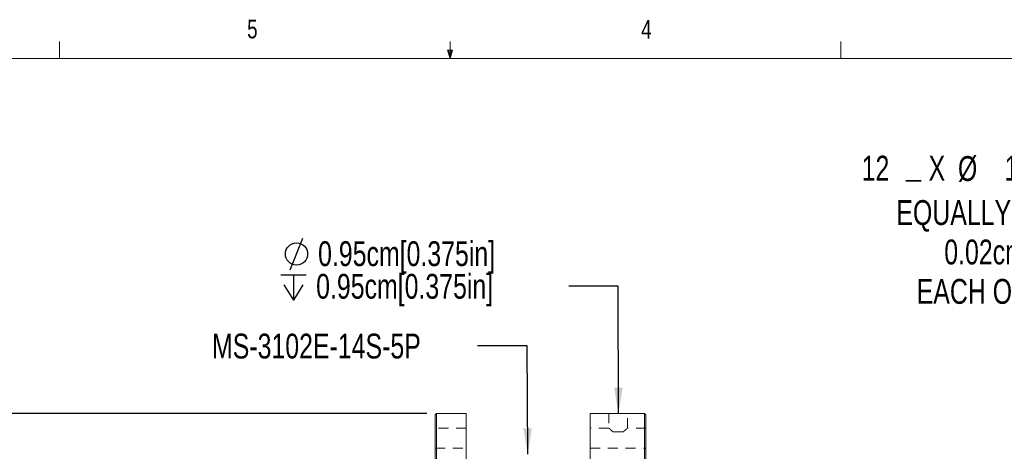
# Model space of a CAD drawing. Header units: millimetres. Extents: x 1.1 to 42.1, y 0.5 to 27.5.
# Tile 8 of 9: x 16.1 to 28.7, y 22 to 27.5. Entities that reach past the tile are written whole.
import ezdxf

# ---------------------------------------------------------------- set-up
doc = ezdxf.new("R2010")
doc.units = ezdxf.units.MM
doc.linetypes.add('HIDDEN', pattern=[0.1905, 0.127, -0.0635])
doc.layers.add('FORMAT', color=7, linetype='Continuous')
doc.styles.add('SLDTEXTSTYLE5', font='TXT', dxfattribs={"width": 0.75})
doc.dimstyles.new('SLDDIMSTYLE1', dxfattribs={"dimtxt": 0.3175, "dimasz": 0.3302, "dimexe": 0, "dimexo": 0.0625, "dimgap": 0.079375, "dimtad": 0, "dimtih": 1, "dimtoh": 1, "dimdec": 4, "dimlfac": 4, "dimrnd": 1e-09, "dimzin": 12, "dimdsep": 46, "dimtxsty": 'SLDTEXTSTYLE5', "dimsah": 1, "dimcen": 0, "dimadec": 0, "dimazin": 3, "dimtfac": 1, "dimtofl": 0, "dimtmove": 0, "dimatfit": 3, "dimfxl": 1, "dimfrac": 2, "dimtolj": 1, "dimtzin": 12, "dimarcsym": 0})
doc.dimstyles.new('SLDDIMSTYLE10', dxfattribs={"dimtxt": 0.18, "dimasz": 0.3302, "dimexe": 0, "dimexo": 0.0625, "dimgap": 0, "dimtad": 0, "dimtih": 1, "dimtoh": 1, "dimdec": 0, "dimrnd": 1e-09, "dimzin": 0, "dimdsep": 46, "dimtxsty": 'Standard', "dimsah": 1, "dimcen": 0.09, "dimadec": 0, "dimazin": 0, "dimtfac": 0.3302, "dimtdec": 0, "dimtofl": 0, "dimtmove": 0, "dimatfit": 3, "dimfxl": 1, "dimfrac": 2, "dimtolj": 1, "dimtzin": 0, "dimarcsym": 0})
doc.dimstyles.new('SLDDIMSTYLE3', dxfattribs={"dimtxt": 0.3175, "dimasz": 0.3302, "dimexe": 0, "dimexo": 0.0625, "dimgap": 0.079375, "dimtad": 0, "dimtih": 1, "dimtoh": 1, "dimlfac": 4, "dimrnd": 1e-09, "dimzin": 12, "dimdsep": 46, "dimtxsty": 'SLDTEXTSTYLE5', "dimsah": 1, "dimcen": 0.09, "dimadec": 0, "dimazin": 3, "dimtfac": 1, "dimtofl": 0, "dimtmove": 0, "dimatfit": 3, "dimfxl": 1, "dimfrac": 2, "dimtolj": 1, "dimtzin": 12, "dimarcsym": 0})

# ---------------------------------------------------------------- blocks, each defined once
blk = doc.blocks.new('_D_5')
at = {"layer": 'FORMAT'}
for p, q in [((21.294, 22.494), (15.621, 22.494)), ((15.938, 22.494), (15.938, 21.509)), ((15.239, 21.034), (15.143, 21.034)), ((15.143, 21.034), (15.143, 20.53)), ((16.638, 21.034), (16.734, 21.034)), ((16.734, 21.034), (16.734, 20.53)), ((15.143, 20.53), (15.239, 20.53)), ((15.938, 15.509), (15.938, 20.465)), ((16.734, 20.53), (16.638, 20.53)), ((21.294, 15.509), (15.621, 15.509))]:
    blk.add_line(p, q, dxfattribs=at)
for points in [[(15.938, 22.494), (15.888, 22.164), (15.989, 22.164)], [(15.938, 15.509), (15.989, 15.839), (15.888, 15.839)]]:
    blk.add_solid(points, dxfattribs=at)
at = {"layer": 'FORMAT', "char_height": 0.3175, "attachment_point": 1, "style": 'SLDTEXTSTYLE5'}
for s, insert in [('%%c', (14.836, 21.507)), ('27.94cm', (15.315, 21.507)), ('11.00in', (15.239, 20.939))]:
    blk.add_mtext(s, dxfattribs=dict(at, insert=insert))
blk = doc.blocks.new('SW_SYMBOL_HOLE_DIAM')
at = {"layer": 'FORMAT', "color": 0}
blk.add_line((30, 0), (70, 100), dxfattribs=at)
blk.add_circle((50, 50), 35, dxfattribs=at)
blk = doc.blocks.new('SW_SYMBOL_HOLE_DEPTH')
at = {"layer": 'FORMAT', "color": 0}
for p, q in [((0, 87.5), (80, 87.5)), ((40, 87.5), (40, 7.5)), ((10, 55.5), (40, 7.5)), ((70, 55.5), (40, 7.5))]:
    blk.add_line(p, q, dxfattribs=at)
blk = doc.blocks.new('SW_NOTE_7')
at = {"layer": 'FORMAT', "color": 0, "xscale": 0.0040555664, "yscale": 0.0040555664, "zscale": 0.0040555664}
for name, p in [('SW_SYMBOL_HOLE_DIAM', (-3.687, 0.207)), ('SW_SYMBOL_HOLE_DEPTH', (-3.687, -0.21))]:
    blk.add_blockref(name, p, dxfattribs=at)
at = {"layer": 'FORMAT', "color": 0, "char_height": 0.3175, "attachment_point": 1, "style": 'SLDTEXTSTYLE5'}
for insert in [(-3.208, 0.572), (-3.233, 0.155)]:
    blk.add_mtext('0.95cm[0.375in]', dxfattribs=dict(at, insert=insert))
blk = doc.blocks.new('_D_14')
at = {"layer": 'FORMAT'}
for p, q in [((30.375, 25.883), (30.278, 25.883)), ((30.278, 25.883), (30.278, 25.379)), ((31.539, 25.883), (31.635, 25.883)), ((31.635, 25.883), (31.635, 25.379)), ((27.525, 25.467), (27.428, 25.467)), ((27.428, 25.467), (27.525, 25.467)), ((27.525, 25.467), (27.622, 25.467)), ((27.622, 25.467), (27.525, 25.467)), ((30.278, 25.379), (30.375, 25.379)), ((31.635, 25.379), (31.539, 25.379)), ((34.34, 24.939), (32.409, 24.939)), ((35.683, 22.291), (34.34, 24.939))]:
    blk.add_line(p, q, dxfattribs=at)
blk.add_solid([(35.683, 22.291), (35.579, 22.609), (35.489, 22.563)], dxfattribs=at)
at = {"layer": 'FORMAT', "attachment_point": 1, "style": 'SLDTEXTSTYLE5'}
for s, insert, char_height in [('12', (26.862, 25.788), 0.3175), ('X', (27.718, 25.788), 0.318), ('%%c', (28.094, 25.783), 0.3175), ('1.03cm', (28.691, 25.788), 0.3175), ('0.41in', (30.375, 25.788), 0.3175), ('THRU', (31.851, 25.788), 0.3175), ('EQUALLY SPACED WITHIN', (27.306, 25.22), 0.3175), ('0.02cm [0.01in] OF', (27.919, 24.716), 0.3175), ('EACH OTHER ON B.C.2', (27.566, 24.212), 0.3175)]:
    blk.add_mtext(s, dxfattribs=dict(at, insert=insert, char_height=char_height))

msp = doc.modelspace()

# ---------------------------------------------------------------- linework, layer by layer
at = {"color": 7, "linetype": 'Continuous', "lineweight": 0}
for p, q in [((16.591919, 27.030866), (16.591919, 27.246256)), ((21.592544, 27.030866), (21.592544, 27.246256)), ((26.593169, 27.030866), (26.593169, 27.246256)), ((21.592544, 27.030866), (21.558886, 27.137374)), ((21.624434, 27.137374), (21.558886, 27.137374)), ((21.574666, 27.137374), (21.592544, 27.030866)), ((21.592544, 27.030866), (21.624434, 27.137374)), ((21.605012, 27.137374), (21.592544, 27.030866)), ((1.590679, 27.030866), (41.595679, 27.030866))]:
    msp.add_line(p, q, dxfattribs=at)
at = {"color": 7, "linetype": 'Continuous', "lineweight": 15}
for p, q in [((21.420517, 22.493873), (21.401467, 22.474823)), ((21.401467, 19.001373), (21.401467, 22.474823)), ((21.798342, 22.493873), (21.420517, 22.493873)), ((21.420517, 22.493873), (21.420517, 19.001373)), ((21.798342, 22.493873), (21.798342, 15.508873)), ((23.625599, 22.493873), (23.385842, 22.493873)), ((23.385842, 22.493873), (23.385842, 15.508873)), ((24.081167, 22.493873), (23.863579, 22.493873)), ((24.100217, 22.474823), (24.081167, 22.493873)), ((24.081167, 15.508873), (24.081167, 22.493873)), ((24.100217, 22.474823), (24.100217, 15.527923))]:
    msp.add_line(p, q, dxfattribs=at)
at = {"color": 7, "linetype": 'HIDDEN', "lineweight": 0}
for p, q in [((23.625554, 22.493873), (23.625554, 22.305224)), ((23.863679, 22.305224), (23.863679, 22.493873)), ((21.401467, 22.047468), (21.401467, 22.305278)), ((21.798342, 22.305278), (21.401467, 22.305278)), ((21.798342, 22.305278), (21.798342, 22.047468)), ((23.385842, 22.047468), (23.385842, 22.305278)), ((23.625613, 22.305278), (23.385842, 22.305278)), ((23.806744, 22.255748), (23.68249, 22.255748)), ((23.68249, 22.255748), (23.806744, 22.255748)), ((23.806744, 22.255748), (23.68249, 22.255748)), ((24.100217, 22.305278), (23.863621, 22.305278)), ((24.100217, 22.047468), (24.100217, 22.305278)), ((21.401467, 22.047468), (21.798342, 22.047468)), ((23.385842, 22.047468), (24.100217, 22.047468))]:
    msp.add_line(p, q, dxfattribs=at)
at = {"color": 7, "linetype": 'Continuous', "lineweight": 15}
for points, knots in [([(23.625599, 22.493871), (23.625584, 22.493872), (23.625448, 22.493877), (23.625987, 22.493858), (23.627257, 22.493815), (23.629469, 22.493741), (23.632486, 22.493643), (23.636278, 22.493523), (23.640818, 22.493385), (23.646147, 22.49323), (23.652186, 22.493064), (23.658825, 22.492895), (23.66606, 22.492724), (23.673929, 22.492555), (23.682308, 22.492395), (23.691051, 22.49225), (23.700167, 22.492122), (23.70969, 22.492013), (23.720316, 22.491922), (23.731985, 22.491856), (23.740391, 22.491847), (23.744617, 22.491843)], [0, 0, 0, 0, 0.006281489, 0.059179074, 0.11207654, 0.166510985, 0.220945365, 0.273843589, 0.326741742, 0.381175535, 0.435608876, 0.488533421, 0.541458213, 0.595919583, 0.650381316, 0.703317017, 0.756253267, 0.810727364, 0.865202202, 0.932222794, 1, 1, 1, 1]), ([(23.744617, 22.491843), (23.747915, 22.491845), (23.754512, 22.491851), (23.764434, 22.491894), (23.774309, 22.491964), (23.783971, 22.49206), (23.79326, 22.492178), (23.802211, 22.492314), (23.810836, 22.492467), (23.818985, 22.492631), (23.826527, 22.492801), (23.833503, 22.492972), (23.839908, 22.493141), (23.845627, 22.493303), (23.850573, 22.49345), (23.854785, 22.49358), (23.858243, 22.493691), (23.860892, 22.493779), (23.862654, 22.493837), (23.863595, 22.49387), (23.863584, 22.49387), (23.863579, 22.493869)], [0, 0, 0, 0, 0.052904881, 0.10580881, 0.160249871, 0.214691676, 0.267596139, 0.320499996, 0.374939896, 0.429379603, 0.482302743, 0.53522603, 0.589685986, 0.644146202, 0.697081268, 0.750016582, 0.804490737, 0.858964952, 0.91187899, 0.964793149, 1, 1, 1, 1])]:
    msp.add_open_spline(points, degree=3, knots=knots, dxfattribs=at)
at = {"color": 7, "linetype": 'HIDDEN', "lineweight": 0}
for points, knots in [([(23.863579, 22.493869), (23.863606, 22.49387), (23.863708, 22.493874), (23.862999, 22.49385), (23.861475, 22.493798), (23.859085, 22.493719), (23.855867, 22.493614), (23.851843, 22.493488), (23.847096, 22.493345), (23.841639, 22.493189), (23.835433, 22.493022), (23.828572, 22.49285), (23.821179, 22.49268), (23.813253, 22.492514), (23.804758, 22.492357), (23.795828, 22.492215), (23.78662, 22.492091), (23.77712, 22.491989), (23.767294, 22.491911), (23.757307, 22.491863), (23.750175, 22.491842), (23.745177, 22.491845), (23.74188, 22.491848), (23.735632, 22.491848), (23.727287, 22.491882), (23.71737, 22.491944), (23.707743, 22.492034), (23.698373, 22.492145), (23.689244, 22.492278), (23.680512, 22.492428), (23.672319, 22.492588), (23.664626, 22.492757), (23.657433, 22.492929), (23.650867, 22.4931), (23.645029, 22.493262), (23.639883, 22.493412), (23.635437, 22.493549), (23.631781, 22.493666), (23.628957, 22.493758), (23.626957, 22.493825), (23.625749, 22.493866), (23.625647, 22.493869), (23.625599, 22.493871)], [0, 0, 0, 0, 0.0096228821, 0.0368491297, 0.063295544, 0.0897420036, 0.1169563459, 0.1441707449, 0.170623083, 0.1970752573, 0.2242953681, 0.2515152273, 0.2779806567, 0.3044462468, 0.3316804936, 0.3589147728, 0.3853798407, 0.4118455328, 0.4390804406, 0.4663153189, 0.4927674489, 0.4963388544, 0.5064179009, 0.5192194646, 0.5464404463, 0.573661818, 0.6001081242, 0.626554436, 0.6537688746, 0.6809829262, 0.7074401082, 0.7338970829, 0.7611221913, 0.7883473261, 0.8148149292, 0.8412822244, 0.8685190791, 0.895755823, 0.9222173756, 0.9486787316, 0.9759097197, 1, 1, 1, 1]), ([(23.68249, 22.255748), (23.674558, 22.261956), (23.667295, 22.268067), (23.653925, 22.279592), (23.647763, 22.285075), (23.639992, 22.29207), (23.637633, 22.294209), (23.633437, 22.298031), (23.631604, 22.29971), (23.62865, 22.302423), (23.627507, 22.303476), (23.625954, 22.304909), (23.625557, 22.305275), (23.625552, 22.30528), (23.625933, 22.304927), (23.627473, 22.303508), (23.628623, 22.302448), (23.63157, 22.299742), (23.633381, 22.298082), (23.637591, 22.294247), (23.639952, 22.292106), (23.64512, 22.287454), (23.647928, 22.284942), (23.653966, 22.279602), (23.657195, 22.276773), (23.667269, 22.268088), (23.674553, 22.26196), (23.68249, 22.255748)], [0, 0, 0, 0, 0.125, 0.125, 0.25, 0.25, 0.3125, 0.3125, 0.375, 0.375, 0.4375, 0.4375, 0.5, 0.5, 0.5625, 0.5625, 0.625, 0.625, 0.6875, 0.6875, 0.75, 0.75, 0.8125, 0.8125, 0.875, 0.875, 1, 1, 1, 1]), ([(23.806744, 22.255748), (23.814676, 22.261956), (23.821939, 22.268067), (23.835309, 22.279592), (23.841471, 22.285075), (23.849242, 22.29207), (23.8516, 22.294209), (23.855796, 22.298031), (23.85763, 22.29971), (23.860584, 22.302423), (23.861726, 22.303476), (23.86328, 22.304909), (23.863677, 22.305275), (23.863682, 22.30528), (23.8633, 22.304927), (23.861761, 22.303508), (23.860611, 22.302448), (23.857664, 22.299742), (23.855853, 22.298082), (23.851643, 22.294247), (23.849282, 22.292106), (23.844114, 22.287454), (23.841305, 22.284942), (23.835268, 22.279602), (23.832038, 22.276773), (23.821964, 22.268088), (23.814681, 22.26196), (23.806744, 22.255748)], [0, 0, 0, 0, 0.125, 0.125, 0.25, 0.25, 0.3125, 0.3125, 0.375, 0.375, 0.4375, 0.4375, 0.5, 0.5, 0.5625, 0.5625, 0.625, 0.625, 0.6875, 0.6875, 0.75, 0.75, 0.8125, 0.8125, 0.875, 0.875, 1, 1, 1, 1])]:
    msp.add_open_spline(points, degree=3, knots=knots, dxfattribs=at)

# ---------------------------------------------------------------- block references
at = {"layer": 'FORMAT'}
msp.add_blockref('SW_NOTE_7', (23.111673, 24.122185), dxfattribs=at)

# ---------------------------------------------------------------- texts
at = {"color": 7, "linetype": 'Continuous', "lineweight": 0, "char_height": 0.238125, "attachment_point": 1, "style": 'SLDTEXTSTYLE5'}
for s, insert in [('5', (18.995884, 27.526704)), ('4', (24.039319, 27.522566))]:
    msp.add_mtext(s, dxfattribs=dict(at, insert=insert))
at = {"layer": 'FORMAT', "insert": (18.545748, 23.513024), "char_height": 0.3175, "attachment_point": 1, "style": 'SLDTEXTSTYLE5'}
msp.add_mtext('MS-3102E-14S-5P', dxfattribs=at)

# ---------------------------------------------------------------- dimensions: what is measured, and where the dimension line sits
at = {"layer": 'FORMAT'}
dim = msp.add_diameter_dim_2p(p1=(35.79999, 22.061415), p2=(35.683348, 22.29133), text='12X <> THRU\\PEQUALLY SPACED WITHIN\\P0.02cm [0.01in] OF \\PEACH OTHER ON B.C.2', dimstyle='SLDDIMSTYLE1', dxfattribs=at)
dim.commit()
dim.dimension.update_dxf_attribs({"geometry": '_D_14', "text_midpoint": (29.857816, 24.874814), "dimtype": 163})
dim = msp.add_linear_dim(base=(15.938432, 15.508873), p1=(21.420517, 22.493873), p2=(21.420517, 15.508873), angle=90, text='%%c<>', dimstyle='SLDDIMSTYLE3', dxfattribs=at)
dim.commit()
dim.dimension.update_dxf_attribs({"geometry": '_D_5', "text_midpoint": (15.938432, 20.986919), "dimtype": 160})

# ---------------------------------------------------------------- leaders
for points in [[(23.747946, 22.491844), (23.746673, 24.122185), (23.111673, 24.122185)], [(22.586634, 21.970795), (22.580578, 23.358582), (21.945578, 23.358582)]]:
    msp.add_leader(points, dimstyle='SLDDIMSTYLE10', dxfattribs=at)

doc.saveas('drawing.dxf')
